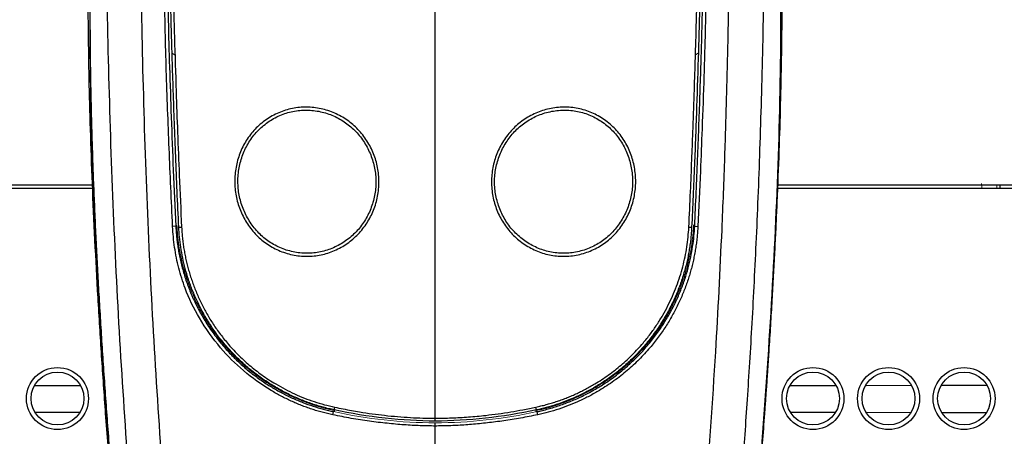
# Model space of a CAD drawing. Header units: millimetres. Extents: x -91 to 656, y -41 to 792.
# Tile 10 of 13: x 29 to 95, y 680 to 708. Entities that reach past the tile are written whole.
import ezdxf

# ---------------------------------------------------------------- set-up
doc = ezdxf.new("R2010")
doc.units = ezdxf.units.MM

msp = doc.modelspace()

# ---------------------------------------------------------------- linework, layer by layer
at = {"color": 7, "linetype": 'Continuous', "lineweight": 25}
for p, q in [((39.763, 705.152), (39.609, 705.244)), ((74.368, 705.274), (74.204, 705.179)), ((34.421, 696.541), (-36.217, 696.541)), ((34.429, 696.331), (-35.717, 696.331)), ((149.683, 696.331), (79.583, 696.331)), ((150.183, 696.541), (79.592, 696.541)), ((94.358, 696.541), (94.358, 696.331)), ((39.812, 693.844), (39.602, 693.822)), ((74.153, 693.844), (74.364, 693.822)), ((50.2, 681.357), (50.245, 681.563)), ((63.765, 681.357), (63.721, 681.56)), ((56.983, 680.612), (56.983, 680.822))]:
    msp.add_line(p, q, dxfattribs=at)
at = {"color": 144, "linetype": 'Continuous', "lineweight": 18}
msp.add_line((94.153, 696.331), (94.152, 696.541), dxfattribs=at)
at = {"color": 8, "linetype": 'Continuous', "lineweight": 25}
for p, q in [((30.506, 683.304), (33.464, 683.303)), ((80.501, 683.303), (83.459, 683.304)), ((85.502, 683.304), (88.458, 683.305)), ((33.431, 681.497), (30.537, 681.496)), ((88.427, 681.493), (85.535, 681.496)), ((93.423, 681.489), (90.537, 681.491))]:
    msp.add_line(p, q, dxfattribs=at)
at = {"color": 7, "linetype": 'Continuous', "lineweight": 25, "flags": 128}
for points in [[(39.812, 693.844), (39.852, 693.878), (39.883, 693.905)], [(74.153, 693.844), (74.114, 693.878), (74.083, 693.905)]]:
    msp.add_lwpolyline(points, dxfattribs=at)
at = {"color": 144, "linetype": 'Continuous', "lineweight": 18, "flags": 128}
for points in [[(50.349, 681.616), (50.291, 681.586), (50.245, 681.563)], [(63.616, 681.616), (63.675, 681.586), (63.721, 681.563)]]:
    msp.add_lwpolyline(points, dxfattribs=at)
at = {"color": 7, "linetype": 'Continuous', "lineweight": 25}
for centre, radius in [((31.983, 682.431), 2.05), ((81.983, 682.431), 2.05), ((86.983, 682.431), 2.05), ((91.983, 682.431), 2.05), ((31.983, 682.431), 1.75), ((81.983, 682.431), 1.75), ((86.983, 682.431), 1.75), ((91.983, 682.431), 1.75)]:
    msp.add_circle(centre, radius, dxfattribs=at)
for centre, radius, start, end in [((40.119, 694.44), 0.675, 260.86145, 276.73137), ((73.847, 694.44), 0.675, 263.26863, 279.13855), ((69.297, 677.753), 19.412, 167.78341, 168.33358), ((44.669, 677.753), 19.412, 11.66642, 12.21659)]:
    msp.add_arc(centre, radius, start, end, dxfattribs=at)
for points, knots in [([(56.983, 741.637), (56.815, 741.636), (56.474, 741.634), (55.951, 741.621), (55.407, 741.597), (54.844, 741.561), (54.261, 741.512), (53.658, 741.449), (53.037, 741.369), (52.397, 741.271), (51.74, 741.154), (51.066, 741.015), (50.376, 740.854), (49.671, 740.668), (48.952, 740.455), (48.221, 740.213), (47.479, 739.941), (46.728, 739.635), (45.97, 739.294), (45.208, 738.913), (44.445, 738.492), (43.684, 738.027), (42.928, 737.516), (42.181, 736.956), (41.449, 736.345), (40.735, 735.683), (40.042, 734.968), (39.376, 734.201), (38.741, 733.381), (38.14, 732.509), (37.578, 731.587), (37.058, 730.616), (36.583, 729.599), (36.154, 728.538), (35.771, 727.436), (35.436, 726.297), (35.148, 725.122), (34.907, 723.915), (34.716, 722.677), (34.574, 721.411), (34.476, 720.119), (34.402, 718.804), (34.339, 717.467), (34.281, 716.108), (34.233, 714.728), (34.194, 713.326), (34.164, 711.903), (34.144, 710.458), (34.133, 708.992), (34.132, 707.505), (34.14, 705.996), (34.156, 704.466), (34.182, 702.915), (34.216, 701.343), (34.259, 699.75), (34.31, 698.136), (34.371, 696.501), (34.44, 694.845), (34.517, 693.168), (34.602, 691.471), (34.696, 689.752), (34.797, 688.013), (34.906, 686.253), (35.023, 684.473), (35.148, 682.672), (35.281, 680.85), (35.422, 679.007), (35.578, 677.054), (35.749, 675.007), (35.933, 672.883), (36.122, 670.788), (36.315, 668.724), (36.51, 666.69), (36.708, 664.685), (36.908, 662.711), (37.109, 660.767), (37.311, 658.852), (37.513, 656.967), (37.715, 655.112), (37.917, 653.287), (38.119, 651.492), (38.319, 649.727), (38.519, 647.991), (38.717, 646.285), (38.913, 644.609), (39.108, 642.962), (39.301, 641.346), (39.491, 639.758), (39.68, 638.201), (39.865, 636.673), (40.049, 635.175), (40.229, 633.706), (40.406, 632.267), (40.58, 630.857), (40.753, 629.478), (40.917, 628.128), (41.075, 626.808), (41.235, 625.52), (41.402, 624.264), (41.582, 623.04), (41.778, 621.85), (41.993, 620.695), (42.23, 619.574), (42.493, 618.49), (42.785, 617.444), (43.11, 616.44), (43.477, 615.482), (43.888, 614.574), (44.344, 613.721), (44.861, 612.938), (45.461, 612.253), (46.15, 611.702), (46.892, 611.284), (47.649, 610.968), (48.404, 610.737), (49.142, 610.559), (49.859, 610.417), (50.55, 610.305), (51.216, 610.217), (51.854, 610.148), (52.464, 610.094), (53.045, 610.052), (53.598, 610.018), (54.122, 609.992), (54.616, 609.972), (55.082, 609.958), (55.519, 609.948), (55.926, 609.942), (56.304, 609.939), (56.653, 609.938), (56.876, 609.938), (56.983, 609.938)], [0, 0, 0, 0, 0.003209, 0.006552, 0.010027, 0.013636, 0.017376, 0.021249, 0.025254, 0.02939, 0.033658, 0.038057, 0.042589, 0.047252, 0.052049, 0.056978, 0.06204, 0.067233, 0.072558, 0.078016, 0.083608, 0.089333, 0.095191, 0.101183, 0.107312, 0.113579, 0.119984, 0.126529, 0.133212, 0.140036, 0.147002, 0.154108, 0.161356, 0.168745, 0.176274, 0.183943, 0.191751, 0.199698, 0.207783, 0.216005, 0.224365, 0.232862, 0.241493, 0.250259, 0.259159, 0.268194, 0.277362, 0.286665, 0.296102, 0.305673, 0.315378, 0.325217, 0.335189, 0.345296, 0.355537, 0.365911, 0.37642, 0.387062, 0.397838, 0.408747, 0.41979, 0.430967, 0.442277, 0.453721, 0.465299, 0.47701, 0.488854, 0.500832, 0.514685, 0.528346, 0.541817, 0.555095, 0.568183, 0.581079, 0.593784, 0.606298, 0.618621, 0.630753, 0.642695, 0.654445, 0.666004, 0.677373, 0.68855, 0.699537, 0.710334, 0.720939, 0.731354, 0.741579, 0.751613, 0.761456, 0.771109, 0.780572, 0.789844, 0.798926, 0.807818, 0.816515, 0.825012, 0.83331, 0.841411, 0.849317, 0.857026, 0.864542, 0.871864, 0.878993, 0.88593, 0.892675, 0.899229, 0.905593, 0.911768, 0.917755, 0.923554, 0.929165, 0.934586, 0.939817, 0.94486, 0.949714, 0.954379, 0.958855, 0.963143, 0.967244, 0.971157, 0.974883, 0.978422, 0.981773, 0.984938, 0.987915, 0.990706, 0.993309, 0.995726, 0.997956, 1, 1, 1, 1]), ([(56.983, 741.637), (57.799, 741.626), (59.019, 741.583), (60.23, 741.463), (61.035, 741.361), (61.437, 741.299), (63.436, 740.947), (65.008, 740.52), (68.027, 739.34), (70.195, 738.208), (72.1, 736.713), (73.299, 735.636), (73.863, 735.057), (75.425, 733.212), (76.295, 731.845), (77.712, 728.94), (78.255, 727.403), (78.844, 725.048), (79.004, 724.254), (79.26, 722.654), (79.354, 721.848), (79.493, 720.233), (79.541, 719.423), (79.621, 717.801), (79.654, 716.99), (79.939, 709.687), (79.86, 703.173), (79.356, 690.151), (78.931, 683.641), (77.342, 664.131), (75.865, 651.153), (73.901, 634.957), (73.491, 631.718), (72.709, 625.248), (72.354, 622.009), (71.378, 618.087), (71.157, 617.308), (70.627, 615.782), (70.32, 615.032), (69.76, 613.959), (69.558, 613.609), (69.101, 612.941), (68.72, 612.466), (68.27, 612.063), (67.953, 611.813), (67.787, 611.699), (67.273, 611.382), (66.909, 611.206), (66.157, 610.912), (65.769, 610.794), (64.99, 610.589), (63.811, 610.33), (62.609, 610.187), (61.003, 610.047), (60.2, 610.001), (58.592, 609.948), (57.787, 609.94), (56.983, 609.938)], [0, 0, 0, 0, 0.015625, 0.023438, 0.023438, 0.03125, 0.03125, 0.0625, 0.0625, 0.09375, 0.109375, 0.109375, 0.125, 0.125, 0.15625, 0.15625, 0.1875, 0.1875, 0.203125, 0.203125, 0.21875, 0.21875, 0.234375, 0.234375, 0.25, 0.25, 0.375, 0.375, 0.5, 0.5, 0.75, 0.75, 0.8125, 0.8125, 0.875, 0.875, 0.890625, 0.890625, 0.90625, 0.90625, 0.914062, 0.914062, 0.921875, 0.925781, 0.925781, 0.929688, 0.929688, 0.9375, 0.9375, 0.945312, 0.945312, 0.953125, 0.96875, 0.96875, 0.984375, 0.984375, 1, 1, 1, 1]), ([(47.594, 739.97), (46.874, 739.707), (44.908, 738.987), (42.047, 737.076), (39.21, 734.3), (37.055, 730.972), (35.584, 727.31), (34.538, 722.71), (34.276, 717.223), (34.11, 710.969), (34.113, 704.697), (34.254, 698.42), (34.724, 687.256), (35.952, 671.21), (38.17, 650.311), (39.882, 636.392), (40.737, 629.431)], [0, 0, 0, 0, 0.019671, 0.05373, 0.087689, 0.121724, 0.155648, 0.18962, 0.243609, 0.297613, 0.351625, 0.405655, 0.459701, 0.639776, 0.81986, 1, 1, 1, 1]), ([(66.372, 739.97), (67.091, 739.707), (69.057, 738.987), (71.918, 737.076), (74.755, 734.3), (76.91, 730.972), (78.381, 727.31), (79.427, 722.71), (79.689, 717.223), (79.856, 710.969), (79.852, 704.697), (79.712, 698.42), (79.242, 687.256), (78.011, 671.21), (75.963, 651.824), (74.441, 639.416), (73.773, 633.967)], [0, 0, 0, 0, 0.0204716, 0.0559171, 0.0912596, 0.1266799, 0.1619851, 0.1973404, 0.2535271, 0.3097297, 0.3659409, 0.4221707, 0.4784171, 0.665824, 0.8532396, 1, 1, 1, 1]), ([(56.983, 738.519), (56.202, 738.512), (55.393, 738.493), (53.757, 738.397), (52.932, 738.316), (51.295, 738.077), (50.48, 737.921), (48.859, 737.517), (48.057, 737.273), (46.45, 736.664), (45.648, 736.301), (44.098, 735.446), (43.35, 734.955), (41.947, 733.834), (40.962, 732.894), (40.113, 731.852), (39.58, 731.14), (39.331, 730.776), (38.629, 729.66), (38.222, 728.887), (37.515, 727.319), (37.217, 726.526), (36.452, 724.15), (36.11, 722.56), (35.739, 720.176), (35.64, 719.381), (35.483, 717.801), (35.427, 717.017), (35.298, 714.691), (35.264, 713.166), (35.234, 708.598), (35.318, 705.599), (35.483, 699.604), (35.588, 696.604), (35.987, 687.607), (36.36, 681.611), (37.764, 663.66), (39.045, 651.759), (40.659, 636.902), (40.98, 633.928), (41.415, 630.204), (41.502, 629.459), (41.677, 627.967), (41.944, 625.725), (42.26, 623.464), (42.59, 621.559), (42.66, 621.177), (42.804, 620.412), (43.03, 619.262), (43.314, 618.092), (43.673, 616.889), (43.806, 616.481), (44.097, 615.665), (44.339, 615.048), (44.665, 614.4), (44.905, 613.959), (45.032, 613.737), (45.277, 613.373), (45.369, 613.244), (45.581, 612.977), (45.7, 612.841), (45.951, 612.579), (46.084, 612.455), (46.351, 612.229), (46.758, 611.918), (47.172, 611.683), (47.579, 611.485), (47.714, 611.425), (47.976, 611.317), (48.357, 611.171), (48.71, 611.066), (49.17, 610.942), (49.395, 610.888), (50.059, 610.742), (50.489, 610.668), (51.339, 610.546), (51.757, 610.498), (52.58, 610.42), (52.985, 610.39), (53.794, 610.34), (55.007, 610.285), (56.205, 610.271), (56.983, 610.268)], [0, 0, 0, 0, 0.015625, 0.015625, 0.03125, 0.03125, 0.046875, 0.046875, 0.0625, 0.0625, 0.078125, 0.078125, 0.09375, 0.09375, 0.109375, 0.117187, 0.117187, 0.125, 0.125, 0.140625, 0.140625, 0.15625, 0.15625, 0.1875, 0.1875, 0.203125, 0.203125, 0.21875, 0.21875, 0.25, 0.25, 0.3125, 0.3125, 0.375, 0.375, 0.5, 0.5, 0.75, 0.75, 0.8125, 0.8125, 0.828125, 0.828125, 0.84375, 0.875, 0.875, 0.882813, 0.882813, 0.890625, 0.90625, 0.90625, 0.914063, 0.914063, 0.921875, 0.925781, 0.925781, 0.929688, 0.929688, 0.931641, 0.931641, 0.933594, 0.933594, 0.935547, 0.935547, 0.9375, 0.941406, 0.941406, 0.943359, 0.943359, 0.945312, 0.949219, 0.949219, 0.953125, 0.953125, 0.960937, 0.960937, 0.96875, 0.96875, 0.976562, 0.976562, 0.984375, 1, 1, 1, 1]), ([(56.983, 738.522), (57.196, 738.521), (57.633, 738.519), (58.3, 738.503), (58.993, 738.475), (59.711, 738.43), (60.453, 738.368), (61.22, 738.284), (62.01, 738.175), (62.821, 738.039), (63.653, 737.872), (64.504, 737.669), (65.371, 737.427), (66.253, 737.141), (67.144, 736.806), (68.042, 736.417), (68.94, 735.967), (69.831, 735.452), (70.71, 734.866), (71.567, 734.205), (72.395, 733.468), (73.186, 732.654), (73.933, 731.764), (74.627, 730.8), (75.267, 729.766), (75.848, 728.668), (76.368, 727.51), (76.828, 726.298), (77.23, 725.037), (77.575, 723.73), (77.867, 722.383), (78.109, 720.999), (78.306, 719.581), (78.456, 718.129), (78.564, 716.648), (78.638, 715.137), (78.71, 712.856), (78.726, 709.863), (78.658, 706.218), (78.573, 702.72), (78.473, 699.372), (78.357, 696.172), (78.228, 693.122), (78.088, 690.221), (77.939, 687.469), (77.786, 684.866), (77.629, 682.413), (77.472, 680.109), (77.316, 677.954), (76.981, 673.555), (76.431, 667.118), (75.636, 658.848), (74.862, 651.335), (74.139, 644.58), (73.673, 640.274), (73.443, 638.162), (73.424, 637.988), (73.404, 637.804), (73.383, 637.607), (73.36, 637.4), (73.336, 637.181), (73.311, 636.951), (73.285, 636.71), (73.257, 636.458), (73.229, 636.194), (73.199, 635.918), (73.167, 635.632), (73.134, 635.334), (73.1, 635.025), (73.065, 634.704), (73.028, 634.372), (72.99, 634.029), (72.951, 633.674), (72.91, 633.309), (72.867, 632.931), (72.823, 632.543), (72.778, 632.143), (72.731, 631.731), (72.682, 631.309), (72.632, 630.875), (72.58, 630.429), (72.526, 629.973), (72.471, 629.504), (72.414, 629.025), (72.356, 628.534), (72.296, 628.031), (72.235, 627.517), (72.171, 626.992), (72.105, 626.455), (72.036, 625.907), (71.963, 625.347), (71.887, 624.777), (71.806, 624.195), (71.72, 623.603), (71.628, 622.999), (71.529, 622.385), (71.423, 621.761), (71.308, 621.126), (71.184, 620.481), (71.05, 619.826), (70.904, 619.162), (70.744, 618.489), (70.567, 617.809), (70.369, 617.122), (70.146, 616.431), (69.893, 615.738), (69.606, 615.046), (69.279, 614.359), (68.901, 613.684), (68.454, 613.039), (67.906, 612.458), (67.267, 611.963), (66.555, 611.558), (65.789, 611.241), (64.985, 610.997), (64.156, 610.804), (63.308, 610.651), (62.443, 610.533), (61.563, 610.443), (60.671, 610.374), (59.766, 610.322), (58.848, 610.288), (57.919, 610.27), (57.296, 610.268), (56.983, 610.267)], [0, 0, 0, 0, 0.004222, 0.008617, 0.013183, 0.01792, 0.022827, 0.027905, 0.033154, 0.038572, 0.044159, 0.049918, 0.055848, 0.061949, 0.068219, 0.074659, 0.081272, 0.088055, 0.095007, 0.102132, 0.109432, 0.116907, 0.124556, 0.132382, 0.140388, 0.148575, 0.15694, 0.165485, 0.174211, 0.183117, 0.192204, 0.20147, 0.210913, 0.220534, 0.230332, 0.240305, 0.250454, 0.275477, 0.299525, 0.322597, 0.344693, 0.365812, 0.385952, 0.405112, 0.423292, 0.440491, 0.456708, 0.471943, 0.486195, 0.499463, 0.559263, 0.614084, 0.663921, 0.708762, 0.748598, 0.749674, 0.750826, 0.752053, 0.753355, 0.754732, 0.756184, 0.757711, 0.759313, 0.760991, 0.762743, 0.764571, 0.766474, 0.768453, 0.770506, 0.772635, 0.77484, 0.777119, 0.779474, 0.781905, 0.784411, 0.786993, 0.78965, 0.792382, 0.795191, 0.798075, 0.801034, 0.80407, 0.807181, 0.810369, 0.813633, 0.816973, 0.820389, 0.823882, 0.827452, 0.831097, 0.834819, 0.838618, 0.842493, 0.846444, 0.850472, 0.854576, 0.858757, 0.863014, 0.867347, 0.871757, 0.876243, 0.880805, 0.885443, 0.890156, 0.894945, 0.899809, 0.90475, 0.909766, 0.91486, 0.920031, 0.925268, 0.930576, 0.935956, 0.94141, 0.946939, 0.952539, 0.958212, 0.96396, 0.969781, 0.975676, 0.981646, 0.987689, 0.993807, 1, 1, 1, 1]), ([(56.983, 612.251), (56.213, 612.253), (55.44, 612.263), (53.896, 612.322), (53.126, 612.374), (51.591, 612.535), (50.827, 612.644), (49.686, 612.904), (49.306, 613.005), (48.752, 613.203), (48.57, 613.277), (48.213, 613.451), (48.039, 613.551), (47.711, 613.777), (47.557, 613.904), (47.277, 614.191), (47.151, 614.35), (46.924, 614.68), (46.822, 614.851), (46.627, 615.198), (46.353, 615.727), (46.126, 616.274), (45.854, 617.006), (45.733, 617.371), (45.401, 618.468), (45.223, 619.202), (44.913, 620.673), (44.778, 621.41), (44.402, 623.626), (44.103, 625.851), (43.848, 628.079), (43.68, 629.564), (43.596, 630.306), (43.176, 634.016), (42.861, 636.989), (41.278, 651.844), (40.018, 663.73), (38.634, 681.614), (38.265, 687.585), (37.873, 696.542), (37.769, 699.528), (37.607, 705.501), (37.526, 708.489), (37.56, 712.979), (37.596, 714.476), (37.721, 716.725), (37.776, 717.476), (37.926, 718.979), (38.02, 719.73), (38.373, 721.975), (38.695, 723.453), (39.392, 725.61), (39.661, 726.322), (40.289, 727.713), (40.646, 728.391), (41.457, 729.683), (41.913, 730.297), (42.929, 731.444), (43.485, 731.976), (44.675, 732.932), (45.31, 733.354), (46.645, 734.098), (47.342, 734.419), (48.759, 734.964), (49.476, 735.188), (50.934, 735.56), (51.674, 735.707), (53.173, 735.934), (53.933, 736.012), (55.458, 736.104), (56.223, 736.121), (56.983, 736.127)], [0, 0, 0, 0, 0.015625, 0.015625, 0.03125, 0.03125, 0.046875, 0.046875, 0.054688, 0.054688, 0.058594, 0.058594, 0.0625, 0.0625, 0.066406, 0.066406, 0.070313, 0.070313, 0.074219, 0.074219, 0.078125, 0.085938, 0.085938, 0.09375, 0.09375, 0.109375, 0.109375, 0.125, 0.125, 0.15625, 0.171875, 0.171875, 0.1875, 0.1875, 0.25, 0.25, 0.5, 0.5, 0.625, 0.625, 0.6875, 0.6875, 0.75, 0.75, 0.78125, 0.78125, 0.796875, 0.796875, 0.8125, 0.8125, 0.84375, 0.84375, 0.859375, 0.859375, 0.875, 0.875, 0.890625, 0.890625, 0.90625, 0.90625, 0.921875, 0.921875, 0.9375, 0.9375, 0.953125, 0.953125, 0.96875, 0.96875, 0.984375, 0.984375, 1, 1, 1, 1]), ([(56.983, 612.25), (57.188, 612.25), (57.574, 612.249), (58.346, 612.263), (59.248, 612.284), (60.404, 612.352), (61.525, 612.438), (62.724, 612.589), (63.894, 612.8), (65.044, 613.109), (65.853, 613.483), (66.325, 613.839), (66.601, 614.106), (66.86, 614.422), (67.09, 614.761), (67.286, 615.095), (67.469, 615.463), (67.699, 615.948), (67.992, 616.655), (68.39, 617.849), (68.856, 619.644), (69.325, 622.124), (69.745, 624.94), (70.069, 627.635), (70.359, 630.215), (70.662, 632.913), (71.016, 636.176), (71.508, 640.789), (72.168, 647.054), (73.023, 655.273), (73.973, 664.966), (74.866, 675.207), (75.533, 684.925), (75.927, 692.525), (76.15, 698.227), (76.274, 702.389), (76.364, 705.944), (76.418, 708.942), (76.42, 711.93), (76.35, 715.772), (76.048, 719.386), (75.484, 722.406), (75.031, 724.241), (74.436, 726.033), (73.7, 727.689), (72.775, 729.325), (71.599, 730.885), (70.142, 732.294), (68.664, 733.356), (67.247, 734.136), (65.527, 734.876), (63.627, 735.433), (61.829, 735.784), (60.592, 735.941), (59.755, 736.022), (59.024, 736.072), (58.355, 736.103), (57.679, 736.126), (57.223, 736.127), (56.983, 736.127)], [0, 0, 0, 0, 0.004242, 0.008, 0.015998, 0.022924, 0.031977, 0.039276, 0.047941, 0.056568, 0.063928, 0.066171, 0.068813, 0.071876, 0.074632, 0.077317, 0.079931, 0.083174, 0.088469, 0.095811, 0.109303, 0.126964, 0.148196, 0.168436, 0.183328, 0.202119, 0.224825, 0.25147, 0.298437, 0.355618, 0.423011, 0.500601, 0.568977, 0.625159, 0.658515, 0.687396, 0.711558, 0.732293, 0.749614, 0.773526, 0.812034, 0.824622, 0.837201, 0.851219, 0.863722, 0.874718, 0.890118, 0.904046, 0.91657, 0.927713, 0.937482, 0.955308, 0.968601, 0.975394, 0.98113, 0.986007, 0.990558, 0.995019, 1, 1, 1, 1]), ([(39.602, 693.822), (39.561, 694.682), (39.48, 696.403), (39.374, 698.985), (39.274, 701.567), (39.183, 704.149), (39.123, 706.413), (39.082, 708.428), (39.051, 710.266), (39.044, 712.313), (39.085, 714.571), (39.213, 717.037), (39.432, 719.128), (39.729, 721.075), (40.059, 722.731), (40.535, 724.436), (41.172, 726.203), (42.01, 727.928), (43.054, 729.416), (43.967, 730.417), (44.956, 731.326), (46.224, 732.221), (47.75, 732.996), (49.178, 733.532), (50.48, 733.904), (51.659, 734.156), (52.727, 734.329), (53.674, 734.443), (54.539, 734.517), (55.341, 734.562), (56.156, 734.591), (56.699, 734.594), (56.983, 734.595)], [0, 0, 0, 0, 0.049986, 0.099973, 0.14996, 0.199941, 0.249909, 0.281401, 0.316936, 0.356529, 0.400195, 0.447941, 0.499773, 0.522073, 0.562198, 0.597657, 0.624611, 0.671114, 0.708368, 0.729575, 0.749551, 0.786161, 0.819087, 0.848471, 0.874389, 0.897522, 0.918269, 0.937065, 0.952753, 0.968554, 0.983587, 1, 1, 1, 1]), ([(56.983, 734.393), (56.753, 734.391), (56.293, 734.386), (55.603, 734.365), (54.914, 734.331), (54.226, 734.284), (53.54, 734.22), (52.857, 734.139), (52.177, 734.038), (51.501, 733.917), (50.83, 733.772), (50.164, 733.602), (49.504, 733.407), (48.852, 733.187), (48.211, 732.94), (47.584, 732.666), (46.975, 732.365), (46.386, 732.036), (45.82, 731.679), (45.277, 731.288), (44.754, 730.862), (44.252, 730.401), (43.772, 729.907), (43.319, 729.381), (42.892, 728.82), (42.491, 728.223), (42.114, 727.59), (41.762, 726.921), (41.435, 726.22), (41.136, 725.488), (40.863, 724.728), (40.615, 723.939), (40.391, 723.122), (40.19, 722.277), (40.012, 721.406), (39.854, 720.516), (39.664, 719.256), (39.472, 717.559), (39.321, 715.354), (39.248, 712.928), (39.249, 710.277), (39.308, 707.398), (39.397, 704.295), (39.511, 700.984), (39.644, 697.476), (39.755, 695.076), (39.812, 693.844)], [0, 0, 0, 0, 0.013404, 0.026816, 0.040227, 0.05363, 0.06702, 0.080392, 0.093747, 0.107084, 0.120408, 0.133765, 0.147151, 0.160537, 0.173895, 0.187197, 0.200417, 0.213533, 0.226525, 0.239447, 0.252549, 0.26582, 0.279213, 0.292695, 0.30636, 0.32031, 0.334635, 0.349378, 0.364419, 0.379778, 0.395484, 0.411567, 0.428048, 0.444947, 0.462276, 0.479906, 0.497747, 0.536645, 0.579598, 0.626784, 0.678355, 0.734409, 0.79498, 0.859649, 0.927957, 1, 1, 1, 1]), ([(56.983, 734.595), (57.175, 734.594), (57.547, 734.593), (58.089, 734.581), (58.712, 734.557), (59.426, 734.517), (60.464, 734.428), (61.806, 734.253), (63.308, 733.954), (64.787, 733.532), (66.215, 732.996), (67.741, 732.221), (69.009, 731.326), (69.998, 730.417), (70.911, 729.417), (71.956, 727.928), (72.78, 726.23), (73.353, 724.66), (73.726, 723.415), (74.029, 722.159), (74.271, 720.897), (74.487, 719.433), (74.671, 717.729), (74.812, 715.746), (74.894, 713.65), (74.923, 711.442), (74.906, 709.123), (74.86, 707.273), (74.818, 705.479), (74.752, 703.327), (74.651, 700.513), (74.522, 697.195), (74.421, 695.044), (74.364, 693.822)], [0, 0, 0, 0, 0.0111633, 0.0215005, 0.0314464, 0.0472344, 0.0629352, 0.0918121, 0.1256031, 0.1515099, 0.1808897, 0.2138194, 0.2504398, 0.270401, 0.2916212, 0.3288663, 0.37538, 0.4006466, 0.4257573, 0.4507233, 0.4755547, 0.500246, 0.5365427, 0.5749772, 0.6155493, 0.6582555, 0.7031012, 0.7500932, 0.7656112, 0.8072616, 0.8750426, 0.9289938, 1, 1, 1, 1]), ([(74.153, 693.844), (74.188, 694.591), (74.257, 696.062), (74.349, 698.235), (74.43, 700.34), (74.502, 702.377), (74.568, 704.344), (74.624, 706.235), (74.671, 708.046), (74.704, 709.773), (74.718, 711.418), (74.708, 712.98), (74.672, 714.461), (74.608, 715.861), (74.516, 717.182), (74.397, 718.424), (74.229, 719.779), (73.992, 721.251), (73.658, 722.834), (73.244, 724.334), (72.746, 725.739), (72.159, 727.044), (71.484, 728.237), (70.722, 729.314), (69.869, 730.269), (68.939, 731.111), (67.929, 731.839), (66.847, 732.455), (65.703, 732.975), (64.513, 733.403), (63.294, 733.744), (62.054, 734.003), (60.801, 734.19), (59.537, 734.313), (58.263, 734.383), (57.41, 734.39), (56.983, 734.394)], [0, 0, 0, 0, 0.043697, 0.086046, 0.127047, 0.166742, 0.205106, 0.241986, 0.27726, 0.310894, 0.342907, 0.373315, 0.402139, 0.429412, 0.455169, 0.479449, 0.502292, 0.534899, 0.566484, 0.596704, 0.62565, 0.65347, 0.680121, 0.705561, 0.730317, 0.7547, 0.778635, 0.802802, 0.827236, 0.851833, 0.876464, 0.901038, 0.925625, 0.950291, 0.975077, 1, 1, 1, 1]), ([(40.011, 693.773), (39.974, 694.567), (39.901, 696.128), (39.805, 698.429), (39.72, 700.648), (39.647, 702.786), (39.582, 704.84), (39.523, 706.804), (39.478, 708.67), (39.454, 710.438), (39.454, 712.109), (39.481, 713.686), (39.533, 715.168), (39.613, 716.553), (39.72, 717.845), (39.871, 719.198), (40.081, 720.631), (40.374, 722.147), (40.734, 723.594), (41.169, 724.956), (41.68, 726.232), (42.274, 727.412), (42.943, 728.489), (43.693, 729.459), (44.52, 730.321), (45.42, 731.084), (46.393, 731.744), (47.43, 732.31), (48.53, 732.789), (49.676, 733.183), (50.853, 733.501), (52.049, 733.744), (53.261, 733.92), (54.489, 734.036), (55.731, 734.103), (56.564, 734.111), (56.983, 734.114)], [0, 0, 0, 0, 0.046734, 0.09186, 0.135371, 0.177265, 0.217626, 0.256177, 0.29274, 0.327359, 0.360079, 0.39098, 0.420044, 0.447202, 0.472552, 0.496169, 0.527219, 0.557636, 0.586823, 0.614797, 0.641568, 0.667484, 0.692302, 0.715943, 0.739331, 0.762343, 0.785115, 0.80822, 0.831629, 0.855448, 0.879288, 0.903103, 0.927022, 0.951132, 0.975456, 1, 1, 1, 1]), ([(56.983, 733.917), (56.794, 733.917), (56.428, 733.916), (55.891, 733.904), (55.273, 733.88), (54.568, 733.841), (53.533, 733.752), (52.214, 733.578), (50.567, 733.243), (48.76, 732.694), (46.805, 731.818), (45.13, 730.657), (43.807, 729.311), (42.869, 728.043), (42.062, 726.612), (41.466, 725.223), (40.951, 723.674), (40.424, 721.611), (40.011, 719.008), (39.725, 715.863), (39.584, 711.673), (39.694, 707.231), (39.822, 703.044), (39.93, 700.002), (40.047, 697.01), (40.144, 694.916), (40.198, 693.769)], [0, 0, 0, 0, 0.011154, 0.021607, 0.031676, 0.047677, 0.063298, 0.092974, 0.1262, 0.162379, 0.204279, 0.252307, 0.281657, 0.315506, 0.345159, 0.37857, 0.404696, 0.441594, 0.504317, 0.560228, 0.628251, 0.752079, 0.822887, 0.876005, 0.932113, 1, 1, 1, 1]), ([(56.983, 734.114), (57.192, 734.113), (57.611, 734.112), (58.237, 734.096), (58.859, 734.069), (59.479, 734.03), (60.094, 733.978), (60.706, 733.912), (61.313, 733.832), (61.916, 733.735), (62.515, 733.622), (63.11, 733.491), (63.7, 733.342), (64.287, 733.173), (64.867, 732.984), (65.436, 732.776), (65.991, 732.547), (66.533, 732.296), (67.059, 732.024), (67.569, 731.729), (68.06, 731.413), (68.534, 731.073), (68.99, 730.706), (69.431, 730.313), (69.855, 729.894), (70.258, 729.451), (70.64, 728.985), (71.001, 728.492), (71.345, 727.97), (71.672, 727.417), (71.98, 726.839), (72.267, 726.237), (72.534, 725.613), (72.779, 724.967), (73.007, 724.297), (73.215, 723.606), (73.406, 722.893), (73.579, 722.159), (73.734, 721.406), (73.874, 720.638), (73.998, 719.859), (74.167, 718.619), (74.345, 716.823), (74.474, 714.375), (74.523, 711.636), (74.493, 708.602), (74.398, 705.277), (74.283, 701.672), (74.14, 697.805), (74.017, 695.145), (73.954, 693.773)], [0, 0, 0, 0, 0.0122984, 0.0245423, 0.0367311, 0.0488649, 0.0609449, 0.0729734, 0.0849527, 0.0968923, 0.1088055, 0.1207074, 0.1326152, 0.1445488, 0.1565458, 0.1683695, 0.1801099, 0.1917818, 0.2033766, 0.2148906, 0.2263397, 0.2376682, 0.2491127, 0.2606862, 0.2723544, 0.2840805, 0.2958331, 0.3077277, 0.319977, 0.3325512, 0.3454017, 0.358472, 0.3716939, 0.3852461, 0.399085, 0.4132224, 0.4276657, 0.4424111, 0.4575114, 0.4728289, 0.4882794, 0.5038791, 0.5463309, 0.5942675, 0.6479456, 0.7072735, 0.7725562, 0.8434839, 0.9192727, 1, 1, 1, 1]), ([(73.768, 693.769), (73.805, 694.556), (73.875, 696.04), (73.962, 698.135), (74.045, 700.28), (74.122, 702.462), (74.19, 704.556), (74.255, 706.777), (74.326, 709.394), (74.348, 712.638), (74.24, 715.863), (73.955, 719.008), (73.542, 721.611), (73.015, 723.674), (72.499, 725.223), (71.903, 726.612), (71.096, 728.043), (70.158, 729.31), (68.835, 730.657), (67.161, 731.818), (65.205, 732.694), (63.398, 733.243), (61.752, 733.578), (60.432, 733.752), (59.398, 733.841), (58.605, 733.885), (57.798, 733.913), (57.261, 733.916), (56.983, 733.917)], [0, 0, 0, 0, 0.046564, 0.087897, 0.123994, 0.173572, 0.216981, 0.24792, 0.305014, 0.371753, 0.439773, 0.495686, 0.558409, 0.595303, 0.621433, 0.654841, 0.684496, 0.718342, 0.747695, 0.79572, 0.837619, 0.873802, 0.907023, 0.936702, 0.95232, 0.968324, 0.983551, 1, 1, 1, 1]), ([(35.172, 681.431), (35.079, 682.701), (34.991, 683.978), (34.822, 686.539), (34.743, 687.823), (34.521, 691.662), (34.394, 694.207), (34.198, 699.103), (34.127, 701.451), (34.06, 704.659), (34.045, 705.676), (34.023, 707.578), (34.017, 708.464), (34.011, 710.087), (34.012, 710.826), (34.016, 712.155), (34.02, 712.745), (34.029, 713.787), (34.033, 714.24), (34.041, 715.026), (34.045, 715.358), (34.052, 716.207), (34.053, 716.577), (34.049, 716.939), (34.046, 717.028), (34.039, 717.153), (34.035, 717.191), (34.03, 717.208)], [0, 0, 0, 0, 0.0625, 0.0625, 0.125, 0.125, 0.25, 0.25, 0.375, 0.375, 0.4375, 0.4375, 0.5, 0.5, 0.5625, 0.5625, 0.625, 0.625, 0.6875, 0.6875, 0.75, 0.75, 0.875, 0.875, 0.9375, 0.9375, 1, 1, 1, 1]), ([(78.794, 681.431), (78.816, 681.744), (78.861, 682.366), (78.926, 683.291), (78.989, 684.201), (79.048, 685.096), (79.106, 685.976), (79.161, 686.842), (79.213, 687.694), (79.263, 688.531), (79.311, 689.354), (79.357, 690.162), (79.4, 690.956), (79.442, 691.735), (79.481, 692.501), (79.518, 693.252), (79.553, 693.988), (79.587, 694.711), (79.659, 696.34), (79.754, 698.779), (79.85, 701.972), (79.912, 704.934), (79.949, 707.947), (79.957, 710.799), (79.943, 713.305), (79.927, 714.696), (79.92, 715.441), (79.917, 715.787), (79.914, 716.097), (79.913, 716.369), (79.913, 716.604), (79.915, 716.801), (79.917, 716.961), (79.922, 717.083), (79.927, 717.169), (79.932, 717.195), (79.935, 717.208)], [0, 0, 0, 0, 0.016494, 0.032754, 0.048783, 0.064583, 0.080157, 0.095508, 0.110638, 0.125552, 0.140252, 0.15474, 0.169021, 0.183097, 0.196971, 0.210648, 0.22413, 0.237422, 0.250526, 0.314542, 0.375104, 0.438683, 0.500181, 0.581521, 0.664107, 0.750273, 0.772897, 0.795962, 0.819501, 0.843544, 0.868123, 0.893265, 0.918998, 0.945349, 0.972342, 1, 1, 1, 1]), ([(47.645, 701.651), (47.957, 701.705), (48.596, 701.749), (49.546, 701.613), (50.453, 701.297), (51.271, 700.808), (51.981, 700.165), (52.55, 699.397), (52.973, 698.532), (53.219, 697.606), (53.288, 696.648), (53.171, 695.694), (52.885, 694.781), (52.43, 693.941), (51.822, 693.207), (51.075, 692.603), (50.232, 692.152), (49.317, 691.883), (48.362, 691.811), (47.407, 691.944), (46.494, 692.255), (45.673, 692.75), (44.972, 693.395), (44.41, 694.173), (43.996, 695.036), (43.754, 695.959), (43.685, 696.908), (43.794, 697.856), (44.07, 698.774), (44.518, 699.619), (45.122, 700.365), (45.869, 700.971), (46.718, 701.423), (47.334, 701.597), (47.645, 701.651)], [0, 0, 0, 0, 0.031128, 0.062632, 0.093698, 0.125051, 0.155734, 0.187405, 0.218608, 0.250033, 0.281307, 0.312687, 0.344248, 0.375036, 0.40631, 0.437523, 0.469028, 0.499918, 0.530751, 0.562491, 0.594191, 0.624992, 0.656141, 0.687286, 0.718953, 0.749772, 0.780808, 0.812145, 0.843345, 0.874812, 0.905923, 0.937443, 0.968995, 1, 1, 1, 1]), ([(47.68, 701.456), (47.381, 701.404), (46.791, 701.237), (45.981, 700.804), (45.268, 700.221), (44.693, 699.508), (44.264, 698.695), (44.001, 697.817), (43.897, 696.904), (43.964, 695.992), (44.195, 695.105), (44.592, 694.275), (45.129, 693.532), (45.8, 692.91), (46.583, 692.438), (47.456, 692.139), (48.37, 692.011), (49.284, 692.081), (50.162, 692.34), (50.97, 692.776), (51.684, 693.356), (52.265, 694.063), (52.699, 694.868), (52.971, 695.744), (53.082, 696.656), (53.016, 697.573), (52.781, 698.46), (52.378, 699.288), (51.834, 700.026), (51.156, 700.642), (50.373, 701.115), (49.503, 701.419), (48.592, 701.551), (47.979, 701.508), (47.68, 701.456)], [0, 0, 0, 0, 0.031072, 0.062554, 0.093786, 0.125174, 0.156193, 0.187834, 0.21904, 0.250214, 0.281378, 0.31271, 0.344255, 0.374996, 0.405988, 0.437491, 0.469104, 0.500059, 0.530909, 0.562448, 0.593782, 0.624941, 0.655896, 0.68729, 0.718755, 0.749942, 0.781271, 0.812567, 0.844011, 0.87492, 0.906087, 0.937354, 0.968891, 1, 1, 1, 1]), ([(66.321, 701.651), (66.632, 701.597), (67.248, 701.423), (68.096, 700.972), (68.843, 700.365), (69.447, 699.619), (69.896, 698.774), (70.172, 697.856), (70.28, 696.908), (70.211, 695.96), (69.969, 695.036), (69.556, 694.174), (68.993, 693.395), (68.293, 692.75), (67.471, 692.255), (66.558, 691.944), (65.603, 691.811), (64.649, 691.883), (63.733, 692.151), (62.89, 692.603), (62.143, 693.207), (61.536, 693.941), (61.08, 694.781), (60.795, 695.694), (60.677, 696.648), (60.747, 697.605), (60.992, 698.532), (61.415, 699.397), (61.984, 700.165), (62.695, 700.808), (63.512, 701.297), (64.42, 701.613), (65.369, 701.749), (66.008, 701.705), (66.321, 701.651)], [0, 0, 0, 0, 0.031, 0.062557, 0.094067, 0.125188, 0.156645, 0.187855, 0.219182, 0.250227, 0.281038, 0.312714, 0.343849, 0.375008, 0.405799, 0.437509, 0.46924, 0.500082, 0.530962, 0.562477, 0.59368, 0.624964, 0.655742, 0.687313, 0.718683, 0.749967, 0.781382, 0.812595, 0.844257, 0.874948, 0.906292, 0.937367, 0.968867, 1, 1, 1, 1]), ([(66.286, 701.456), (65.987, 701.508), (65.374, 701.551), (64.462, 701.419), (63.593, 701.115), (62.809, 700.642), (62.131, 700.026), (61.587, 699.288), (61.184, 698.46), (60.949, 697.573), (60.883, 696.657), (60.994, 695.744), (61.266, 694.868), (61.701, 694.063), (62.281, 693.356), (62.996, 692.776), (63.804, 692.34), (64.681, 692.081), (65.595, 692.011), (66.509, 692.139), (67.382, 692.438), (68.165, 692.91), (68.837, 693.532), (69.373, 694.275), (69.77, 695.105), (70.002, 695.992), (70.069, 696.904), (69.965, 697.817), (69.701, 698.695), (69.272, 699.508), (68.697, 700.221), (67.985, 700.804), (67.174, 701.237), (66.584, 701.404), (66.286, 701.456)], [0, 0, 0, 0, 0.0311037, 0.0626454, 0.0939037, 0.1250799, 0.1559795, 0.1874325, 0.218719, 0.2500578, 0.2812347, 0.31271, 0.3440945, 0.3750586, 0.4062085, 0.4375521, 0.4690807, 0.4999406, 0.5308865, 0.5625087, 0.594002, 0.625004, 0.6557356, 0.6872899, 0.7186124, 0.7497854, 0.7809502, 0.812166, 0.8437975, 0.8748261, 0.9062044, 0.9374458, 0.968923, 1, 1, 1, 1]), ([(50.2, 681.357), (50.083, 681.383), (49.849, 681.434), (49.5, 681.524), (49.153, 681.622), (48.808, 681.73), (48.465, 681.848), (48.124, 681.977), (47.785, 682.115), (47.449, 682.263), (47.114, 682.422), (46.782, 682.591), (46.452, 682.77), (45.583, 683.274), (44.279, 684.202), (42.671, 685.82), (41.359, 687.661), (40.588, 689.265), (40.197, 690.395), (40.006, 691.067), (39.85, 691.746), (39.731, 692.433), (39.644, 693.125), (39.616, 693.59), (39.602, 693.822)], [0, 0, 0, 0, 0.020433, 0.040889, 0.061381, 0.081923, 0.102529, 0.123214, 0.143995, 0.164887, 0.185906, 0.207069, 0.228395, 0.2499, 0.378424, 0.499633, 0.637323, 0.761828, 0.80164, 0.841321, 0.880943, 0.920565, 0.960236, 1, 1, 1, 1]), ([(39.812, 693.844), (39.819, 693.723), (39.833, 693.479), (39.867, 693.11), (39.911, 692.734), (39.968, 692.351), (40.037, 691.963), (40.12, 691.57), (40.216, 691.172), (40.327, 690.77), (40.453, 690.365), (40.594, 689.957), (40.751, 689.546), (40.925, 689.135), (41.116, 688.724), (41.323, 688.313), (41.548, 687.904), (41.791, 687.498), (42.052, 687.096), (42.33, 686.699), (42.626, 686.308), (43.019, 685.828), (43.519, 685.277), (44.138, 684.679), (44.783, 684.132), (45.449, 683.637), (46.128, 683.194), (46.817, 682.803), (47.51, 682.461), (48.202, 682.168), (48.89, 681.923), (49.568, 681.718), (50.022, 681.614), (50.245, 681.563)], [0, 0, 0, 0, 0.020987, 0.042417, 0.064291, 0.08661, 0.109373, 0.132577, 0.156222, 0.180302, 0.204813, 0.22975, 0.255106, 0.280871, 0.307038, 0.333595, 0.360531, 0.387831, 0.415481, 0.443465, 0.471766, 0.500366, 0.550791, 0.600445, 0.649229, 0.697055, 0.743847, 0.789541, 0.834081, 0.877425, 0.91954, 0.960403, 1, 1, 1, 1]), ([(50.286, 681.678), (50.167, 681.705), (49.928, 681.758), (49.568, 681.852), (49.204, 681.957), (48.837, 682.075), (48.467, 682.206), (48.095, 682.352), (47.721, 682.511), (47.346, 682.684), (46.971, 682.873), (46.597, 683.077), (46.224, 683.296), (45.853, 683.531), (45.486, 683.782), (45.122, 684.049), (44.764, 684.333), (44.411, 684.632), (44.066, 684.947), (43.729, 685.277), (43.4, 685.623), (42.995, 686.084), (42.534, 686.666), (42.044, 687.378), (41.612, 688.104), (41.237, 688.838), (40.917, 689.573), (40.65, 690.305), (40.434, 691.029), (40.265, 691.74), (40.14, 692.435), (40.053, 693.11), (40.025, 693.555), (40.011, 693.773)], [0, 0, 0, 0, 0.021349, 0.04311, 0.065283, 0.087865, 0.110856, 0.134252, 0.15805, 0.182245, 0.206831, 0.231801, 0.257149, 0.282863, 0.308936, 0.335354, 0.362107, 0.38918, 0.416559, 0.444228, 0.47217, 0.500366, 0.552017, 0.602643, 0.652143, 0.70043, 0.74743, 0.793085, 0.837348, 0.880188, 0.921581, 0.961519, 1, 1, 1, 1]), ([(40.198, 693.769), (40.205, 693.651), (40.218, 693.413), (40.251, 693.056), (40.294, 692.7), (40.347, 692.343), (40.41, 691.986), (40.484, 691.63), (40.568, 691.274), (40.663, 690.918), (40.768, 690.563), (40.885, 690.21), (41.012, 689.857), (41.151, 689.505), (41.302, 689.155), (41.464, 688.807), (41.638, 688.46), (41.824, 688.115), (42.024, 687.772), (42.237, 687.432), (42.463, 687.094), (42.703, 686.758), (42.959, 686.426), (43.353, 685.946), (43.912, 685.337), (44.672, 684.632), (45.509, 683.977), (46.31, 683.453), (47.041, 683.042), (47.675, 682.731), (48.32, 682.456), (48.977, 682.22), (49.644, 682.017), (50.097, 681.913), (50.324, 681.861)], [0, 0, 0, 0, 0.021251, 0.042569, 0.063963, 0.08544, 0.107008, 0.128676, 0.150453, 0.172349, 0.194373, 0.216538, 0.238856, 0.26134, 0.284005, 0.306869, 0.32995, 0.353269, 0.376848, 0.400715, 0.424897, 0.449427, 0.474341, 0.499677, 0.560262, 0.621625, 0.684477, 0.749643, 0.792058, 0.834002, 0.875626, 0.917074, 0.958487, 1, 1, 1, 1]), ([(63.641, 681.861), (63.755, 681.886), (63.982, 681.936), (64.32, 682.024), (64.655, 682.119), (64.987, 682.224), (65.316, 682.338), (65.643, 682.461), (65.967, 682.593), (66.287, 682.734), (66.606, 682.885), (66.921, 683.046), (67.233, 683.216), (67.755, 683.518), (68.456, 683.977), (69.293, 684.632), (70.053, 685.337), (70.691, 686.032), (71.222, 686.695), (71.657, 687.312), (72.045, 687.938), (72.39, 688.57), (72.693, 689.209), (72.956, 689.853), (73.182, 690.501), (73.37, 691.152), (73.523, 691.806), (73.641, 692.46), (73.726, 693.114), (73.754, 693.551), (73.768, 693.769)], [0, 0, 0, 0, 0.020777, 0.041514, 0.062226, 0.08293, 0.103644, 0.124383, 0.145167, 0.166012, 0.186938, 0.207963, 0.229106, 0.250385, 0.315544, 0.378394, 0.439761, 0.500356, 0.546476, 0.591284, 0.634995, 0.677785, 0.719798, 0.761154, 0.80195, 0.842267, 0.882175, 0.921731, 0.96099, 1, 1, 1, 1]), ([(73.954, 693.773), (73.947, 693.654), (73.934, 693.414), (73.9, 693.05), (73.857, 692.68), (73.801, 692.303), (73.733, 691.922), (73.651, 691.535), (73.557, 691.143), (73.448, 690.748), (73.324, 690.349), (73.185, 689.947), (73.03, 689.544), (72.86, 689.139), (72.673, 688.735), (72.469, 688.331), (72.247, 687.929), (72.009, 687.53), (71.753, 687.134), (71.48, 686.744), (71.189, 686.36), (70.801, 685.884), (70.304, 685.337), (69.688, 684.742), (69.047, 684.2), (68.387, 683.71), (67.715, 683.273), (67.035, 682.889), (66.353, 682.554), (65.674, 682.268), (65.001, 682.029), (64.338, 681.83), (63.897, 681.728), (63.68, 681.678)], [0, 0, 0, 0, 0.020986, 0.042412, 0.064279, 0.086587, 0.109336, 0.132523, 0.156146, 0.180201, 0.204685, 0.22959, 0.25491, 0.280636, 0.30676, 0.33327, 0.360155, 0.387401, 0.414994, 0.442918, 0.471155, 0.499687, 0.55076, 0.600942, 0.650133, 0.698244, 0.745201, 0.79094, 0.83541, 0.878574, 0.920404, 0.960882, 1, 1, 1, 1]), ([(63.721, 681.563), (63.843, 681.59), (64.089, 681.645), (64.459, 681.741), (64.832, 681.85), (65.208, 681.971), (65.587, 682.106), (65.967, 682.255), (66.348, 682.418), (66.73, 682.596), (67.111, 682.789), (67.491, 682.997), (67.87, 683.221), (68.245, 683.46), (68.616, 683.715), (68.983, 683.985), (69.345, 684.272), (69.7, 684.574), (70.047, 684.892), (70.386, 685.225), (70.716, 685.573), (71.125, 686.038), (71.592, 686.629), (72.09, 687.353), (72.529, 688.091), (72.91, 688.836), (73.235, 689.583), (73.505, 690.326), (73.725, 691.061), (73.896, 691.782), (74.023, 692.487), (74.111, 693.172), (74.139, 693.623), (74.153, 693.844)], [0, 0, 0, 0, 0.021646, 0.043677, 0.066092, 0.08889, 0.112067, 0.135619, 0.159541, 0.183829, 0.208475, 0.233472, 0.258811, 0.284484, 0.310479, 0.336785, 0.363389, 0.390277, 0.417435, 0.444848, 0.472498, 0.500367, 0.552091, 0.602775, 0.652318, 0.700632, 0.747645, 0.793297, 0.837543, 0.880352, 0.921703, 0.961585, 1, 1, 1, 1]), ([(74.364, 693.822), (74.357, 693.699), (74.344, 693.452), (74.31, 693.082), (74.267, 692.711), (74.212, 692.34), (74.146, 691.969), (74.07, 691.597), (73.982, 691.225), (73.884, 690.854), (73.773, 690.483), (73.652, 690.113), (73.519, 689.744), (73.374, 689.375), (73.216, 689.008), (73.047, 688.643), (72.864, 688.279), (72.669, 687.916), (72.459, 687.556), (72.236, 687.198), (71.998, 686.842), (71.746, 686.489), (71.477, 686.139), (71.065, 685.637), (70.482, 685.002), (69.689, 684.267), (68.81, 683.579), (67.967, 683.027), (67.196, 682.593), (66.528, 682.264), (65.851, 681.976), (65.165, 681.729), (64.47, 681.518), (64, 681.411), (63.765, 681.357)], [0, 0, 0, 0, 0.021054, 0.042198, 0.063439, 0.084785, 0.106243, 0.127821, 0.149528, 0.171372, 0.193363, 0.215511, 0.237829, 0.260329, 0.283026, 0.305935, 0.329075, 0.352467, 0.376133, 0.4001, 0.424396, 0.449054, 0.474111, 0.499608, 0.559693, 0.62087, 0.683881, 0.749598, 0.792444, 0.834666, 0.876404, 0.917791, 0.95895, 1, 1, 1, 1]), ([(50.324, 681.861), (50.515, 681.821), (50.888, 681.743), (51.438, 681.64), (52.079, 681.529), (52.808, 681.419), (53.649, 681.314), (54.49, 681.231), (55.337, 681.172), (56.166, 681.135), (56.713, 681.131), (56.983, 681.128)], [0, 0, 0, 0, 0.08708, 0.170578, 0.250187, 0.377686, 0.500106, 0.629046, 0.755595, 0.879375, 1, 1, 1, 1]), ([(56.983, 681.128), (57.162, 681.129), (57.523, 681.131), (58.07, 681.147), (58.625, 681.173), (59.188, 681.21), (59.757, 681.258), (60.411, 681.325), (61.157, 681.419), (61.977, 681.543), (62.81, 681.689), (63.358, 681.802), (63.641, 681.861)], [0, 0, 0, 0, 0.080047, 0.161553, 0.244405, 0.328488, 0.41369, 0.4999, 0.622312, 0.749818, 0.870702, 1, 1, 1, 1]), ([(40.676, 629.431), (40.502, 630.808), (40.346, 632.054), (40.126, 633.823), (40.056, 634.395), (39.916, 635.523), (39.848, 636.078), (39.648, 637.712), (39.52, 638.763), (39.274, 640.793), (39.157, 641.773), (38.927, 643.703), (38.815, 644.656), (38.593, 646.547), (38.485, 647.484), (38.27, 649.343), (38.165, 650.267), (37.956, 652.121), (37.851, 653.052), (37.645, 654.922), (37.542, 655.862), (37.336, 657.773), (37.233, 658.743), (37.026, 660.721), (36.922, 661.728), (36.711, 663.81), (36.604, 664.886), (36.276, 668.251), (36.051, 670.672), (35.714, 674.554), (35.602, 675.888), (35.382, 678.621), (35.275, 680.018), (35.172, 681.431)], [0, 0, 0, 0, 0.0625, 0.0625, 0.09375, 0.09375, 0.125, 0.125, 0.1875, 0.1875, 0.25, 0.25, 0.3125, 0.3125, 0.375, 0.375, 0.4375, 0.4375, 0.5, 0.5, 0.5625, 0.5625, 0.625, 0.625, 0.6875, 0.6875, 0.75, 0.75, 0.875, 0.875, 0.9375, 0.9375, 1, 1, 1, 1]), ([(56.983, 680.612), (56.819, 680.613), (56.486, 680.615), (55.978, 680.631), (55.453, 680.655), (54.912, 680.689), (54.358, 680.734), (53.791, 680.789), (53.212, 680.854), (52.624, 680.931), (52.027, 681.019), (51.422, 681.119), (50.812, 681.231), (50.405, 681.315), (50.2, 681.357)], [0, 0, 0, 0, 0.071777, 0.146223, 0.223171, 0.302451, 0.383891, 0.467317, 0.552553, 0.639429, 0.727773, 0.817422, 0.908215, 1, 1, 1, 1]), ([(63.765, 681.357), (63.576, 681.318), (63.2, 681.24), (62.636, 681.136), (62.077, 681.041), (61.524, 680.957), (60.978, 680.883), (60.44, 680.818), (59.911, 680.762), (59.392, 680.716), (58.884, 680.678), (58.389, 680.649), (57.907, 680.628), (57.44, 680.615), (57.133, 680.613), (56.983, 680.612)], [0, 0, 0, 0, 0.084758, 0.168681, 0.251648, 0.333537, 0.414218, 0.493558, 0.571423, 0.647676, 0.722181, 0.7948, 0.865398, 0.933841, 1, 1, 1, 1]), ([(56.983, 680.941), (56.983, 680.94), (56.983, 680.957), (56.983, 681.029), (56.983, 681.082), (56.983, 681.128)], [0, 0, 0, 0, 0.5, 0.5, 1, 1, 1, 1]), ([(73.289, 629.431), (73.419, 630.463), (73.683, 632.559), (74.078, 635.75), (74.479, 639.036), (74.988, 643.266), (75.631, 648.747), (76.411, 655.674), (77.116, 662.361), (77.694, 668.28), (78.127, 673.066), (78.49, 677.387), (78.696, 680.129), (78.794, 681.431)], [0, 0, 0, 0, 0.059566, 0.120977, 0.184216, 0.249214, 0.365119, 0.500554, 0.648957, 0.750925, 0.84196, 0.924963, 1, 1, 1, 1]), ([(56.983, 612.25), (56.983, 615.042), (56.983, 617.864), (56.983, 621.417), (56.983, 622.129), (56.983, 623.554), (56.983, 625.692), (56.983, 633.531), (56.983, 640.662), (56.983, 657.778), (56.983, 669.195), (56.983, 680.612)], [0, 0, 0, 0, 0.125, 0.125, 0.15625, 0.15625, 0.1875, 0.25, 0.5, 0.5, 1, 1, 1, 1])]:
    msp.add_open_spline(points, degree=3, knots=knots, dxfattribs=at)
for points in [[(56.983, 681.128), (56.983, 693.571), (56.983, 706.014), (56.983, 718.453)], [(56.983, 680.941), (54.823, 680.941), (52.519, 681.201), (50.286, 681.678)], [(63.68, 681.678), (61.446, 681.201), (59.142, 680.941), (56.983, 680.941)]]:
    msp.add_open_spline(points, degree=3, dxfattribs=at)
at = {"color": 144, "linetype": 'Continuous', "lineweight": 18}
for points, knots in [([(93.142, 696.663), (93.144, 696.61), (93.148, 696.514), (93.15, 696.388), (93.151, 696.331)], [0, 0, 0, 0, 0.550586, 1, 1, 1, 1]), ([(50.349, 681.616), (50.227, 681.642), (49.981, 681.696), (49.612, 681.792), (49.238, 681.899), (48.862, 682.019), (48.483, 682.153), (48.103, 682.301), (47.721, 682.463), (47.339, 682.64), (46.957, 682.832), (46.576, 683.039), (46.197, 683.262), (45.82, 683.5), (45.448, 683.755), (45.079, 684.025), (44.717, 684.311), (44.36, 684.613), (44.012, 684.93), (43.671, 685.263), (43.34, 685.611), (42.927, 686.079), (42.453, 686.675), (41.949, 687.407), (41.506, 688.152), (41.122, 688.903), (40.796, 689.654), (40.526, 690.4), (40.307, 691.136), (40.137, 691.856), (40.011, 692.558), (39.925, 693.239), (39.897, 693.686), (39.883, 693.905)], [0, 0, 0, 0, 0.021576, 0.043541, 0.065894, 0.088632, 0.111753, 0.135252, 0.159126, 0.183369, 0.207975, 0.232936, 0.258243, 0.283888, 0.30986, 0.336147, 0.362736, 0.389615, 0.416768, 0.444179, 0.471833, 0.49971, 0.552024, 0.603191, 0.653107, 0.701684, 0.74885, 0.794548, 0.838735, 0.881385, 0.922481, 0.962017, 1, 1, 1, 1]), ([(74.083, 693.905), (74.076, 693.786), (74.062, 693.544), (74.029, 693.179), (73.985, 692.806), (73.929, 692.426), (73.861, 692.04), (73.779, 691.649), (73.684, 691.252), (73.574, 690.85), (73.449, 690.445), (73.308, 690.036), (73.151, 689.625), (72.977, 689.212), (72.786, 688.798), (72.578, 688.385), (72.351, 687.972), (72.107, 687.563), (71.844, 687.157), (71.562, 686.755), (71.262, 686.36), (70.866, 685.876), (70.362, 685.323), (69.74, 684.724), (69.091, 684.176), (68.423, 683.681), (67.741, 683.239), (67.05, 682.848), (66.355, 682.508), (65.661, 682.216), (64.972, 681.972), (64.293, 681.769), (63.839, 681.666), (63.616, 681.616)], [0, 0, 0, 0, 0.0207, 0.041869, 0.063509, 0.08562, 0.108203, 0.131257, 0.15478, 0.17877, 0.203223, 0.228134, 0.253496, 0.279301, 0.305542, 0.332207, 0.359284, 0.386761, 0.414622, 0.442851, 0.471431, 0.500343, 0.550858, 0.600585, 0.649424, 0.697288, 0.744099, 0.789793, 0.834316, 0.877626, 0.919689, 0.960485, 1, 1, 1, 1])]:
    msp.add_open_spline(points, degree=3, knots=knots, dxfattribs=at)
at = {"color": 8, "linetype": 'Continuous', "lineweight": 25}
for points, knots in [([(90.503, 683.305), (90.776, 683.305), (91.761, 683.305), (92.746, 683.306), (93.458, 683.306)], [0, 0, 0, 0, 0.27705, 1, 1, 1, 1]), ([(83.431, 681.498), (83.43, 681.498), (82.465, 681.499), (81.499, 681.5), (80.533, 681.5)], [0, 0, 0, 0, 0.000203, 1, 1, 1, 1])]:
    msp.add_open_spline(points, degree=3, knots=knots, dxfattribs=at)
at = {"color": 144, "linetype": 'Continuous', "lineweight": 18}
for points in [[(56.983, 680.822), (54.725, 680.825), (52.478, 681.088), (50.245, 681.563)], [(63.721, 681.563), (61.487, 681.088), (59.241, 680.825), (56.983, 680.822)]]:
    msp.add_open_spline(points, degree=3, dxfattribs=at)

doc.saveas('drawing.dxf')
